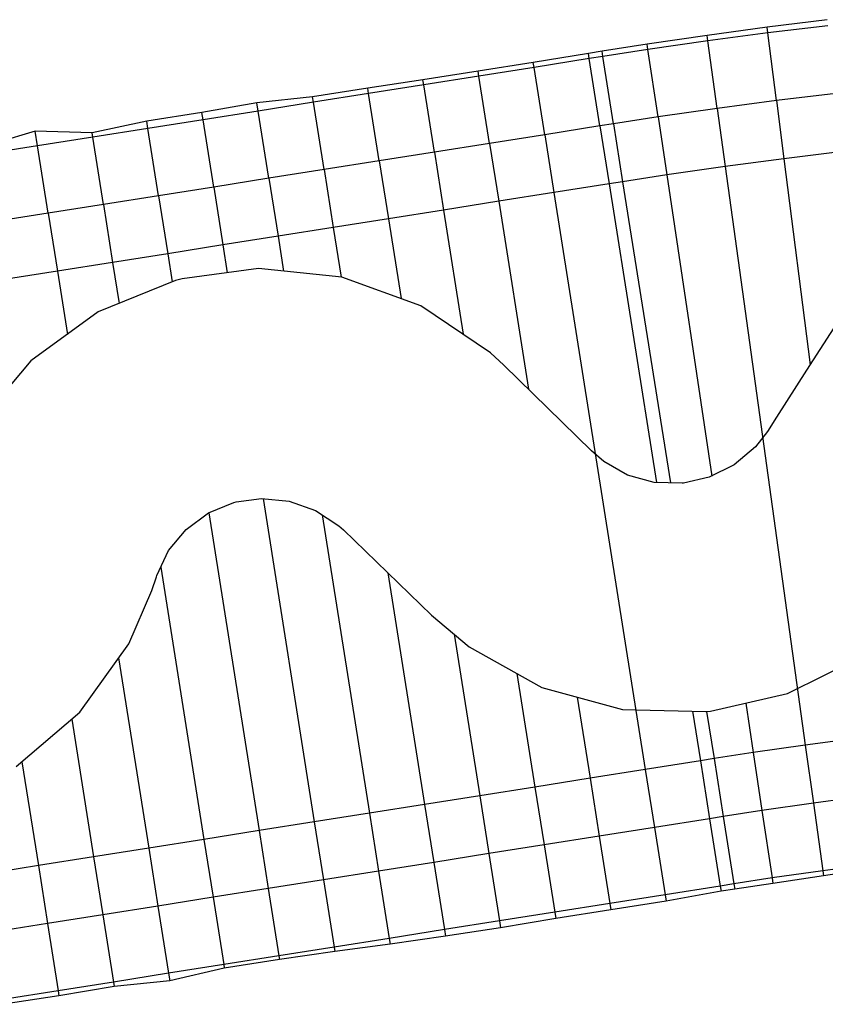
# Model space of a CAD drawing. Header units: metres. Extents: x 1075205 to 1080173, y 1572534 to 1573545.
# Tile 2 of 16: x 1075534 to 1075822, y 1573180 to 1573533. Entities that reach past the tile are written whole.
import ezdxf

# ---------------------------------------------------------------- set-up
doc = ezdxf.new("R2010")
doc.units = ezdxf.units.M
doc.header["$MEASUREMENT"] = 0
doc.layers.add('DaylightGeneral', color=161, linetype='Continuous')
doc.layers.add('Secc_valle', color=7, linetype='Continuous')

msp = doc.modelspace()

# ---------------------------------------------------------------- linework, layer by layer
for points in [[(1075826.42, 1573424.13), (1075815.67, 1573407.26), (1075804.93, 1573390.39), (1075801.68, 1573385.3), (1075797.35, 1573379.78), (1075789.71, 1573373.33), (1075780.77, 1573368.9), (1075771.58, 1573366.81), (1075771.05, 1573366.76), (1075761.12, 1573367.04), (1075751.59, 1573369.71), (1075743.02, 1573374.61), (1075738.62, 1573378.43), (1075707.3, 1573409.11), (1075702.47, 1573413.54), (1075677.53, 1573430.37), (1075649.26, 1573440.6), (1075619.4, 1573443.65), (1075592.13, 1573440.02), (1075589.74, 1573439.39), (1075562.04, 1573428.13), (1075537.88, 1573410.57), (1075518.66, 1573387.77)], [(1075532.63, 1573265.28), (1075555.5, 1573284.79), (1075572.95, 1573309.31), (1075581.23, 1573328.4), (1075582.85, 1573333.28), (1075583.01, 1573333.77), (1075587.22, 1573342.65), (1075593.49, 1573350.26), (1075601.46, 1573356.13), (1075610.64, 1573359.9), (1075611.43, 1573360.11), (1075620.48, 1573361.34), (1075630.41, 1573360.36), (1075639.83, 1573357.01), (1075648.21, 1573351.49), (1075649.84, 1573350.04), (1075681.37, 1573319.57), (1075694.84, 1573308.19), (1075720.89, 1573293.64), (1075749.69, 1573285.74), (1075779.6, 1573284.99), (1075781.21, 1573285.16), (1075808.87, 1573291.47), (1075835.74, 1573304.88)]]:
    msp.add_lwpolyline(points)
at = {"layer": 'DaylightGeneral', "color": 161}
for p, q in [((1075823.03, 1573532.79, 67.5), (1075801.51, 1573530.11, 67.5)), ((1075801.51, 1573530.11, 67.5), (1075780.02, 1573527.19, 67.5)), ((1075801.77, 1573528.04, 68.2), (1075780.29, 1573525.19, 68.17)), ((1075801.77, 1573528.04, 68.2), (1075780.29, 1573525.19, 68.17)), ((1075801.77, 1573528.04, 68.2), (1075801.51, 1573530.11, 67.5)), ((1075801.77, 1573528.04, 68.2), (1075801.51, 1573530.11, 67.5)), ((1075823.28, 1573530.65, 68.22), (1075801.77, 1573528.04, 68.2)), ((1075823.28, 1573530.65, 68.22), (1075801.77, 1573528.04, 68.2)), ((1075804.85, 1573503.83, 68.2), (1075801.77, 1573528.04, 68.2)), ((1075804.85, 1573503.83, 68.2), (1075801.77, 1573528.04, 68.2)), ((1075758.56, 1573524.02, 67.5), (1075742.41, 1573521.48, 67.5)), ((1075780.02, 1573527.19, 67.5), (1075758.56, 1573524.02, 67.5)), ((1075758.85, 1573522.1, 68.15), (1075758.56, 1573524.02, 67.5)), ((1075758.85, 1573522.1, 68.15), (1075758.56, 1573524.02, 67.5)), ((1075780.29, 1573525.19, 68.17), (1075758.85, 1573522.1, 68.15)), ((1075780.29, 1573525.19, 68.17), (1075758.85, 1573522.1, 68.15)), ((1075780.29, 1573525.19, 68.17), (1075780.02, 1573527.19, 67.5)), ((1075780.29, 1573525.19, 68.17), (1075780.02, 1573527.19, 67.5)), ((1075783.64, 1573501.02, 68.17), (1075780.29, 1573525.19, 68.17)), ((1075783.64, 1573501.02, 68.17), (1075780.29, 1573525.19, 68.17)), ((1075742.7, 1573519.61, 68.13), (1075742.41, 1573521.48, 67.5)), ((1075758.85, 1573522.1, 68.15), (1075742.7, 1573519.61, 68.13)), ((1075758.85, 1573522.1, 68.15), (1075742.7, 1573519.61, 68.13)), ((1075762.46, 1573497.97, 68.15), (1075758.85, 1573522.1, 68.15)), ((1075762.46, 1573497.97, 68.15), (1075758.85, 1573522.1, 68.15)), ((1075746.52, 1573495.51, 68.13), (1075742.7, 1573519.61, 68.13)), ((1075826.09, 1573506.41, 68.22), (1075804.85, 1573503.83, 68.2)), ((1075804.85, 1573503.83, 68.2), (1075783.64, 1573501.02, 68.17)), ((1075783.64, 1573501.02, 68.17), (1075762.46, 1573497.97, 68.15)), ((1075762.46, 1573497.97, 68.15), (1075746.52, 1573495.51, 68.13)), ((1075818.07, 1573252.19, 68.17), (1075799.66, 1573249.54, 68.15)), ((1075836.51, 1573254.64, 68.2), (1075818.07, 1573252.19, 68.17)), ((1075818.07, 1573252.19, 68.17), (1075821.42, 1573228.02, 68.17)), ((1075818.07, 1573252.19, 68.17), (1075821.42, 1573228.02, 68.17)), ((1075799.66, 1573249.54, 68.15), (1075785.79, 1573247.4, 68.13)), ((1075799.66, 1573249.54, 68.15), (1075803.27, 1573225.4, 68.15)), ((1075799.66, 1573249.54, 68.15), (1075803.27, 1573225.4, 68.15)), ((1075785.79, 1573247.4, 68.13), (1075789.61, 1573223.3, 68.13)), ((1075821.42, 1573228.02, 68.17), (1075803.27, 1573225.4, 68.15)), ((1075821.42, 1573228.02, 68.17), (1075803.27, 1573225.4, 68.15)), ((1075839.59, 1573230.43, 68.2), (1075821.42, 1573228.02, 68.17)), ((1075839.59, 1573230.43, 68.2), (1075821.42, 1573228.02, 68.17)), ((1075821.42, 1573228.02, 68.17), (1075821.66, 1573226.22, 67.57)), ((1075821.42, 1573228.02, 68.17), (1075821.66, 1573226.22, 67.57)), ((1075839.79, 1573228.82, 67.66), (1075821.66, 1573226.22, 67.57)), ((1075803.27, 1573225.4, 68.15), (1075789.61, 1573223.3, 68.13)), ((1075803.27, 1573225.4, 68.15), (1075789.61, 1573223.3, 68.13)), ((1075803.27, 1573225.4, 68.15), (1075803.56, 1573223.48, 67.5)), ((1075803.27, 1573225.4, 68.15), (1075803.56, 1573223.48, 67.5)), ((1075821.66, 1573226.22, 67.57), (1075803.56, 1573223.48, 67.5)), ((1075789.61, 1573223.3, 68.13), (1075789.91, 1573221.43, 67.5)), ((1075803.56, 1573223.48, 67.5), (1075789.91, 1573221.43, 67.5))]:
    msp.add_line(p, q, dxfattribs=at)
at = {"layer": 'DaylightGeneral', "color": 161, "extrusion": (-0.050533, 0.312166, 0.948683)}
for p, q in [((1075737.55, 1573520.7, 67.5), (1075717.81, 1573517.5, 67.5)), ((1075742.41, 1573521.48, 67.5), (1075737.55, 1573520.7, 67.5)), ((1075737.84, 1573518.84, 68.13), (1075737.55, 1573520.7, 67.5)), ((1075737.84, 1573518.84, 68.13), (1075737.55, 1573520.7, 67.5)), ((1075742.7, 1573519.61, 68.13), (1075742.41, 1573521.48, 67.5)), ((1075717.81, 1573517.5, 67.5), (1075698.06, 1573514.31, 67.5)), ((1075718.09, 1573515.71, 68.1), (1075717.81, 1573517.5, 67.5)), ((1075718.09, 1573515.71, 68.1), (1075717.81, 1573517.5, 67.5)), ((1075737.84, 1573518.84, 68.13), (1075718.09, 1573515.71, 68.1)), ((1075742.7, 1573519.61, 68.13), (1075737.84, 1573518.84, 68.13)), ((1075698.06, 1573514.31, 67.5), (1075678.3, 1573511.26, 67.45)), ((1075698.34, 1573512.59, 68.08), (1075698.06, 1573514.31, 67.5)), ((1075698.34, 1573512.59, 68.08), (1075698.06, 1573514.31, 67.5)), ((1075718.09, 1573515.71, 68.1), (1075698.34, 1573512.59, 68.08)), ((1075678.3, 1573511.26, 67.45), (1075658.52, 1573508.25, 67.39)), ((1075678.58, 1573509.46, 68.06), (1075678.3, 1573511.26, 67.45)), ((1075678.58, 1573509.46, 68.06), (1075678.3, 1573511.26, 67.45)), ((1075698.34, 1573512.59, 68.08), (1075678.58, 1573509.46, 68.06)), ((1075658.52, 1573508.25, 67.39), (1075638.76, 1573505.17, 67.35)), ((1075658.83, 1573506.33, 68.03), (1075639.07, 1573503.21, 68.01)), ((1075658.83, 1573506.33, 68.03), (1075658.52, 1573508.25, 67.39)), ((1075658.83, 1573506.33, 68.03), (1075658.52, 1573508.25, 67.39)), ((1075678.58, 1573509.46, 68.06), (1075658.83, 1573506.33, 68.03)), ((1075618.86, 1573503, 67), (1075599.14, 1573499.61, 67.07)), ((1075638.76, 1573505.17, 67.35), (1075618.86, 1573503, 67)), ((1075619.32, 1573500.08, 67.99), (1075618.86, 1573503, 67)), ((1075619.32, 1573500.08, 67.99), (1075618.86, 1573503, 67)), ((1075639.07, 1573503.21, 68.01), (1075619.32, 1573500.08, 67.99)), ((1075639.07, 1573503.21, 68.01), (1075638.76, 1573505.17, 67.35)), ((1075639.07, 1573503.21, 68.01), (1075638.76, 1573505.17, 67.35)), ((1075599.14, 1573499.61, 67.07), (1075579.39, 1573496.46, 67.05)), ((1075599.57, 1573496.95, 67.96), (1075599.14, 1573499.61, 67.07)), ((1075599.57, 1573496.95, 67.96), (1075599.14, 1573499.61, 67.07)), ((1075619.32, 1573500.08, 67.99), (1075599.57, 1573496.95, 67.96)), ((1075579.39, 1573496.46, 67.05), (1075559.81, 1573492.29, 67.38)), ((1075579.81, 1573493.83, 67.94), (1075579.39, 1573496.46, 67.05)), ((1075579.81, 1573493.83, 67.94), (1075579.39, 1573496.46, 67.05)), ((1075599.57, 1573496.95, 67.96), (1075579.81, 1573493.83, 67.94)), ((1075539.46, 1573492.88, 66.1), (1075520.13, 1573487.1, 66.97)), ((1075540.3, 1573487.57, 67.89), (1075539.46, 1573492.88, 66.1)), ((1075559.81, 1573492.29, 67.38), (1075539.46, 1573492.88, 66.1)), ((1075540.3, 1573487.57, 67.89), (1075539.46, 1573492.88, 66.1)), ((1075560.06, 1573490.7, 67.92), (1075559.81, 1573492.29, 67.38)), ((1075560.06, 1573490.7, 67.92), (1075559.81, 1573492.29, 67.38)), ((1075579.81, 1573493.83, 67.94), (1075560.06, 1573490.7, 67.92)), ((1075560.06, 1573490.7, 67.92), (1075540.3, 1573487.57, 67.89)), ((1075540.3, 1573487.57, 67.89), (1075520.55, 1573484.44, 67.87))]:
    msp.add_line(p, q, dxfattribs=at)
at = {"layer": 'DaylightGeneral', "color": 161, "extrusion": (0.001149, 0.000181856, -0.999999)}
for p, q in [((1075737.84, 1573518.84, 68.13), (1075718.09, 1573515.71, 68.1)), ((1075742.7, 1573519.61, 68.13), (1075737.84, 1573518.84, 68.13)), ((1075741.66, 1573494.74, 68.13), (1075737.84, 1573518.84, 68.13)), ((1075741.66, 1573494.74, 68.13), (1075737.84, 1573518.84, 68.13)), ((1075746.52, 1573495.51, 68.13), (1075742.7, 1573519.61, 68.13)), ((1075718.09, 1573515.71, 68.1), (1075698.34, 1573512.59, 68.08)), ((1075721.9, 1573491.61, 68.1), (1075718.09, 1573515.71, 68.1)), ((1075721.9, 1573491.61, 68.1), (1075718.09, 1573515.71, 68.1)), ((1075698.34, 1573512.59, 68.08), (1075678.58, 1573509.46, 68.06)), ((1075702.15, 1573488.49, 68.08), (1075698.34, 1573512.59, 68.08)), ((1075702.15, 1573488.49, 68.08), (1075698.34, 1573512.59, 68.08)), ((1075658.83, 1573506.33, 68.03), (1075639.07, 1573503.21, 68.01)), ((1075678.58, 1573509.46, 68.06), (1075658.83, 1573506.33, 68.03)), ((1075662.64, 1573482.23, 68.03), (1075658.83, 1573506.33, 68.03)), ((1075662.64, 1573482.23, 68.03), (1075658.83, 1573506.33, 68.03)), ((1075682.4, 1573485.36, 68.06), (1075678.58, 1573509.46, 68.06)), ((1075682.4, 1573485.36, 68.06), (1075678.58, 1573509.46, 68.06)), ((1075639.07, 1573503.21, 68.01), (1075619.32, 1573500.08, 67.99)), ((1075642.89, 1573479.11, 68.01), (1075639.07, 1573503.21, 68.01)), ((1075642.89, 1573479.11, 68.01), (1075639.07, 1573503.21, 68.01)), ((1075619.32, 1573500.08, 67.99), (1075599.57, 1573496.95, 67.96)), ((1075623.13, 1573475.98, 67.99), (1075619.32, 1573500.08, 67.99)), ((1075623.13, 1573475.98, 67.99), (1075619.32, 1573500.08, 67.99)), ((1075599.57, 1573496.95, 67.96), (1075579.81, 1573493.83, 67.94)), ((1075603.38, 1573472.85, 67.96), (1075599.57, 1573496.95, 67.96)), ((1075603.38, 1573472.85, 67.96), (1075599.57, 1573496.95, 67.96)), ((1075746.52, 1573495.51, 68.13), (1075741.66, 1573494.74, 68.13)), ((1075579.81, 1573493.83, 67.94), (1075560.06, 1573490.7, 67.92)), ((1075583.63, 1573469.73, 67.94), (1075579.81, 1573493.83, 67.94)), ((1075583.63, 1573469.73, 67.94), (1075579.81, 1573493.83, 67.94)), ((1075741.66, 1573494.74, 68.13), (1075721.9, 1573491.61, 68.1)), ((1075560.06, 1573490.7, 67.92), (1075540.3, 1573487.57, 67.89)), ((1075563.87, 1573466.6, 67.92), (1075560.06, 1573490.7, 67.92)), ((1075563.87, 1573466.6, 67.92), (1075560.06, 1573490.7, 67.92)), ((1075702.15, 1573488.49, 68.08), (1075682.4, 1573485.36, 68.06)), ((1075721.9, 1573491.61, 68.1), (1075702.15, 1573488.49, 68.08)), ((1075540.3, 1573487.57, 67.89), (1075520.55, 1573484.44, 67.87)), ((1075544.12, 1573463.47, 67.89), (1075540.3, 1573487.57, 67.89)), ((1075544.12, 1573463.47, 67.89), (1075540.3, 1573487.57, 67.89)), ((1075682.4, 1573485.36, 68.06), (1075662.64, 1573482.23, 68.03)), ((1075662.64, 1573482.23, 68.03), (1075642.89, 1573479.11, 68.01)), ((1075642.89, 1573479.11, 68.01), (1075623.13, 1573475.98, 67.99)), ((1075623.13, 1573475.98, 67.99), (1075603.38, 1573472.85, 67.96)), ((1075603.38, 1573472.85, 67.96), (1075583.63, 1573469.73, 67.94)), ((1075583.63, 1573469.73, 67.94), (1075563.87, 1573466.6, 67.92)), ((1075563.87, 1573466.6, 67.92), (1075544.12, 1573463.47, 67.89)), ((1075544.12, 1573463.47, 67.89), (1075524.36, 1573460.34, 67.87))]:
    msp.add_line(p, q, dxfattribs=at)
at = {"layer": 'DaylightGeneral', "color": 161, "extrusion": (-0.001149, -0.000181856, 0.999999)}
for p, q in [((1075780.93, 1573246.63, 68.13), (1075761.18, 1573243.5, 68.1)), ((1075785.79, 1573247.4, 68.13), (1075780.93, 1573246.63, 68.13)), ((1075780.93, 1573246.63, 68.13), (1075784.75, 1573222.53, 68.13)), ((1075780.93, 1573246.63, 68.13), (1075784.75, 1573222.53, 68.13)), ((1075785.79, 1573247.4, 68.13), (1075789.61, 1573223.3, 68.13)), ((1075761.18, 1573243.5, 68.1), (1075741.43, 1573240.38, 68.08)), ((1075761.18, 1573243.5, 68.1), (1075764.99, 1573219.4, 68.1)), ((1075761.18, 1573243.5, 68.1), (1075764.99, 1573219.4, 68.1)), ((1075741.43, 1573240.38, 68.08), (1075721.67, 1573237.25, 68.06)), ((1075741.43, 1573240.38, 68.08), (1075745.24, 1573216.28, 68.08)), ((1075741.43, 1573240.38, 68.08), (1075745.24, 1573216.28, 68.08)), ((1075721.67, 1573237.25, 68.06), (1075701.92, 1573234.12, 68.03)), ((1075721.67, 1573237.25, 68.06), (1075725.49, 1573213.15, 68.06)), ((1075721.67, 1573237.25, 68.06), (1075725.49, 1573213.15, 68.06)), ((1075682.16, 1573231, 68.01), (1075662.41, 1573227.87, 67.99)), ((1075701.92, 1573234.12, 68.03), (1075682.16, 1573231, 68.01)), ((1075682.16, 1573231, 68.01), (1075685.98, 1573206.9, 68.01)), ((1075682.16, 1573231, 68.01), (1075685.98, 1573206.9, 68.01)), ((1075701.92, 1573234.12, 68.03), (1075705.73, 1573210.02, 68.03)), ((1075701.92, 1573234.12, 68.03), (1075705.73, 1573210.02, 68.03)), ((1075662.41, 1573227.87, 67.99), (1075642.66, 1573224.74, 67.96)), ((1075662.41, 1573227.87, 67.99), (1075666.22, 1573203.77, 67.99)), ((1075662.41, 1573227.87, 67.99), (1075666.22, 1573203.77, 67.99)), ((1075642.66, 1573224.74, 67.96), (1075622.9, 1573221.61, 67.94)), ((1075642.66, 1573224.74, 67.96), (1075646.47, 1573200.64, 67.96)), ((1075642.66, 1573224.74, 67.96), (1075646.47, 1573200.64, 67.96)), ((1075622.9, 1573221.61, 67.94), (1075603.15, 1573218.49, 67.92)), ((1075622.9, 1573221.61, 67.94), (1075626.72, 1573197.51, 67.94)), ((1075622.9, 1573221.61, 67.94), (1075626.72, 1573197.51, 67.94)), ((1075784.75, 1573222.53, 68.13), (1075764.99, 1573219.4, 68.1)), ((1075789.61, 1573223.3, 68.13), (1075784.75, 1573222.53, 68.13)), ((1075603.15, 1573218.49, 67.92), (1075583.39, 1573215.36, 67.89)), ((1075603.15, 1573218.49, 67.92), (1075606.96, 1573194.39, 67.92)), ((1075603.15, 1573218.49, 67.92), (1075606.96, 1573194.39, 67.92)), ((1075764.99, 1573219.4, 68.1), (1075745.24, 1573216.28, 68.08)), ((1075583.39, 1573215.36, 67.89), (1075563.64, 1573212.23, 67.87)), ((1075583.39, 1573215.36, 67.89), (1075587.21, 1573191.26, 67.89)), ((1075583.39, 1573215.36, 67.89), (1075587.21, 1573191.26, 67.89)), ((1075745.24, 1573216.28, 68.08), (1075725.49, 1573213.15, 68.06)), ((1075563.64, 1573212.23, 67.87), (1075543.89, 1573209.11, 67.85)), ((1075563.64, 1573212.23, 67.87), (1075567.45, 1573188.13, 67.87)), ((1075563.64, 1573212.23, 67.87), (1075567.45, 1573188.13, 67.87)), ((1075705.73, 1573210.02, 68.03), (1075685.98, 1573206.9, 68.01)), ((1075725.49, 1573213.15, 68.06), (1075705.73, 1573210.02, 68.03)), ((1075543.89, 1573209.11, 67.85), (1075524.13, 1573205.98, 67.82)), ((1075543.89, 1573209.11, 67.85), (1075547.7, 1573185.01, 67.85)), ((1075543.89, 1573209.11, 67.85), (1075547.7, 1573185.01, 67.85)), ((1075685.98, 1573206.9, 68.01), (1075666.22, 1573203.77, 67.99)), ((1075666.22, 1573203.77, 67.99), (1075646.47, 1573200.64, 67.96)), ((1075646.47, 1573200.64, 67.96), (1075626.72, 1573197.51, 67.94)), ((1075626.72, 1573197.51, 67.94), (1075606.96, 1573194.39, 67.92)), ((1075606.96, 1573194.39, 67.92), (1075587.21, 1573191.26, 67.89)), ((1075587.21, 1573191.26, 67.89), (1075567.45, 1573188.13, 67.87)), ((1075567.45, 1573188.13, 67.87), (1075547.7, 1573185.01, 67.85)), ((1075547.7, 1573185.01, 67.85), (1075527.95, 1573181.88, 67.82))]:
    msp.add_line(p, q, dxfattribs=at)
at = {"layer": 'DaylightGeneral', "color": 161, "extrusion": (-0.048353, 0.312511, -0.948683)}
for p, q in [((1075784.75, 1573222.53, 68.13), (1075764.99, 1573219.4, 68.1)), ((1075785.04, 1573220.67, 67.5), (1075765.35, 1573217.16, 67.35)), ((1075789.61, 1573223.3, 68.13), (1075784.75, 1573222.53, 68.13)), ((1075784.75, 1573222.53, 68.13), (1075785.04, 1573220.67, 67.5)), ((1075784.75, 1573222.53, 68.13), (1075785.04, 1573220.67, 67.5)), ((1075789.91, 1573221.43, 67.5), (1075785.04, 1573220.67, 67.5)), ((1075789.61, 1573223.3, 68.13), (1075789.91, 1573221.43, 67.5)), ((1075764.99, 1573219.4, 68.1), (1075745.24, 1573216.28, 68.08)), ((1075765.35, 1573217.16, 67.35), (1075745.6, 1573214.02, 67.32)), ((1075764.99, 1573219.4, 68.1), (1075765.35, 1573217.16, 67.35)), ((1075764.99, 1573219.4, 68.1), (1075765.35, 1573217.16, 67.35)), ((1075745.24, 1573216.28, 68.08), (1075725.49, 1573213.15, 68.06)), ((1075745.6, 1573214.02, 67.32), (1075725.85, 1573210.86, 67.28)), ((1075745.24, 1573216.28, 68.08), (1075745.6, 1573214.02, 67.32)), ((1075745.24, 1573216.28, 68.08), (1075745.6, 1573214.02, 67.32)), ((1075705.73, 1573210.02, 68.03), (1075685.98, 1573206.9, 68.01)), ((1075725.49, 1573213.15, 68.06), (1075705.73, 1573210.02, 68.03)), ((1075705.73, 1573210.02, 68.03), (1075706.11, 1573207.61, 67.22)), ((1075705.73, 1573210.02, 68.03), (1075706.11, 1573207.61, 67.22)), ((1075725.85, 1573210.86, 67.28), (1075706.11, 1573207.61, 67.22)), ((1075725.49, 1573213.15, 68.06), (1075725.85, 1573210.86, 67.28)), ((1075725.49, 1573213.15, 68.06), (1075725.85, 1573210.86, 67.28)), ((1075685.98, 1573206.9, 68.01), (1075666.22, 1573203.77, 67.99)), ((1075685.98, 1573206.9, 68.01), (1075686.35, 1573204.53, 67.21)), ((1075685.98, 1573206.9, 68.01), (1075686.35, 1573204.53, 67.21)), ((1075706.11, 1573207.61, 67.22), (1075686.35, 1573204.53, 67.21)), ((1075666.22, 1573203.77, 67.99), (1075646.47, 1573200.64, 67.96)), ((1075666.22, 1573203.77, 67.99), (1075666.55, 1573201.72, 67.29)), ((1075666.22, 1573203.77, 67.99), (1075666.55, 1573201.72, 67.29)), ((1075686.35, 1573204.53, 67.21), (1075666.55, 1573201.72, 67.29)), ((1075646.47, 1573200.64, 67.96), (1075626.72, 1573197.51, 67.94)), ((1075646.47, 1573200.64, 67.96), (1075646.73, 1573199.02, 67.42)), ((1075646.47, 1573200.64, 67.96), (1075646.73, 1573199.02, 67.42)), ((1075666.55, 1573201.72, 67.29), (1075646.73, 1573199.02, 67.42)), ((1075626.72, 1573197.51, 67.94), (1075606.96, 1573194.39, 67.92)), ((1075626.92, 1573196.21, 67.5), (1075607.16, 1573193.15, 67.5)), ((1075626.72, 1573197.51, 67.94), (1075626.92, 1573196.21, 67.5)), ((1075626.72, 1573197.51, 67.94), (1075626.92, 1573196.21, 67.5)), ((1075646.73, 1573199.02, 67.42), (1075626.92, 1573196.21, 67.5)), ((1075606.96, 1573194.39, 67.92), (1075587.21, 1573191.26, 67.89)), ((1075607.16, 1573193.15, 67.5), (1075587.63, 1573188.61, 67)), ((1075606.96, 1573194.39, 67.92), (1075607.16, 1573193.15, 67.5)), ((1075606.96, 1573194.39, 67.92), (1075607.16, 1573193.15, 67.5)), ((1075587.21, 1573191.26, 67.89), (1075567.45, 1573188.13, 67.87)), ((1075587.21, 1573191.26, 67.89), (1075587.63, 1573188.61, 67)), ((1075587.21, 1573191.26, 67.89), (1075587.63, 1573188.61, 67)), ((1075567.45, 1573188.13, 67.87), (1075547.7, 1573185.01, 67.85)), ((1075567.71, 1573186.49, 67.32), (1075547.99, 1573183.17, 67.23)), ((1075567.45, 1573188.13, 67.87), (1075567.71, 1573186.49, 67.32)), ((1075567.45, 1573188.13, 67.87), (1075567.71, 1573186.49, 67.32)), ((1075587.63, 1573188.61, 67), (1075567.71, 1573186.49, 67.32)), ((1075547.7, 1573185.01, 67.85), (1075527.95, 1573181.88, 67.82)), ((1075547.99, 1573183.17, 67.23), (1075528.22, 1573180.16, 67.25)), ((1075547.7, 1573185.01, 67.85), (1075547.99, 1573183.17, 67.23)), ((1075547.7, 1573185.01, 67.85), (1075547.99, 1573183.17, 67.23))]:
    msp.add_line(p, q, dxfattribs=at)
at = {"layer": 'Secc_valle'}
for p, q in [((1075826.09, 1573506.41, 68.22), (1075804.85, 1573503.83, 68.2)), ((1075804.85, 1573503.83, 68.2), (1075783.64, 1573501.02, 68.17)), ((1075804.85, 1573503.83, 68.2), (1075807.5, 1573483, 66.7)), ((1075804.85, 1573503.83, 68.2), (1075807.5, 1573483, 66.7)), ((1075783.64, 1573501.02, 68.17), (1075762.46, 1573497.97, 68.15)), ((1075783.64, 1573501.02, 68.17), (1075786.52, 1573480.21, 66.67)), ((1075783.64, 1573501.02, 68.17), (1075786.52, 1573480.21, 66.67)), ((1075762.46, 1573497.97, 68.15), (1075746.52, 1573495.51, 68.13)), ((1075746.52, 1573495.51, 68.13), (1075749.8, 1573474.77, 66.63)), ((1075762.46, 1573497.97, 68.15), (1075765.57, 1573477.2, 66.65)), ((1075762.46, 1573497.97, 68.15), (1075765.57, 1573477.2, 66.65)), ((1075828.5, 1573485.55, 66.72), (1075807.5, 1573483, 66.7)), ((1075828.5, 1573485.55, 66.72), (1075807.5, 1573483, 66.7)), ((1075807.5, 1573483, 66.7), (1075786.52, 1573480.21, 66.67)), ((1075807.5, 1573483, 66.7), (1075786.52, 1573480.21, 66.67)), ((1075807.5, 1573483, 66.7), (1075816.88, 1573409.16, 66.7)), ((1075807.5, 1573483, 66.7), (1075816.88, 1573409.16, 66.7)), ((1075786.52, 1573480.21, 66.67), (1075765.57, 1573477.2, 66.65)), ((1075786.52, 1573480.21, 66.67), (1075765.57, 1573477.2, 66.65)), ((1075786.52, 1573480.21, 66.67), (1075815.19, 1573272.99, 66.67)), ((1075786.52, 1573480.21, 66.67), (1075815.19, 1573272.99, 66.67)), ((1075765.57, 1573477.2, 66.65), (1075749.8, 1573474.77, 66.63)), ((1075765.57, 1573477.2, 66.65), (1075749.8, 1573474.77, 66.63)), ((1075749.8, 1573474.77, 66.63), (1075766.88, 1573366.88, 66.63)), ((1075765.57, 1573477.2, 66.65), (1075781.72, 1573369.36, 66.65)), ((1075765.57, 1573477.2, 66.65), (1075781.72, 1573369.36, 66.65)), ((1075793.89, 1573288.05, 66.65), (1075796.55, 1573270.3, 66.65)), ((1075793.89, 1573288.05, 66.65), (1075796.55, 1573270.3, 66.65)), ((1075779.84, 1573285.02, 66.63), (1075782.51, 1573268.14, 66.63)), ((1075833.87, 1573275.47, 66.7), (1075815.19, 1573272.99, 66.67)), ((1075833.87, 1573275.47, 66.7), (1075815.19, 1573272.99, 66.67)), ((1075796.55, 1573270.3, 66.65), (1075782.51, 1573268.14, 66.63)), ((1075796.55, 1573270.3, 66.65), (1075782.51, 1573268.14, 66.63)), ((1075815.19, 1573272.99, 66.67), (1075796.55, 1573270.3, 66.65)), ((1075815.19, 1573272.99, 66.67), (1075796.55, 1573270.3, 66.65)), ((1075796.55, 1573270.3, 66.65), (1075799.66, 1573249.54, 68.15)), ((1075796.55, 1573270.3, 66.65), (1075799.66, 1573249.54, 68.15)), ((1075815.19, 1573272.99, 66.67), (1075818.07, 1573252.19, 68.17)), ((1075815.19, 1573272.99, 66.67), (1075818.07, 1573252.19, 68.17)), ((1075782.51, 1573268.14, 66.63), (1075785.79, 1573247.4, 68.13)), ((1075818.07, 1573252.19, 68.17), (1075799.66, 1573249.54, 68.15)), ((1075836.51, 1573254.64, 68.2), (1075818.07, 1573252.19, 68.17)), ((1075799.66, 1573249.54, 68.15), (1075785.79, 1573247.4, 68.13))]:
    msp.add_line(p, q, dxfattribs=at)
at = {"layer": 'Secc_valle', "extrusion": (0.009994, -0.070552, 0.997458)}
for p, q in [((1075746.52, 1573495.51, 68.13), (1075741.66, 1573494.74, 68.13)), ((1075746.52, 1573495.51, 68.13), (1075749.8, 1573474.77, 66.63)), ((1075741.66, 1573494.74, 68.13), (1075721.9, 1573491.61, 68.1)), ((1075741.66, 1573494.74, 68.13), (1075744.94, 1573474, 66.63)), ((1075741.66, 1573494.74, 68.13), (1075744.94, 1573474, 66.63)), ((1075702.15, 1573488.49, 68.08), (1075682.4, 1573485.36, 68.06)), ((1075721.9, 1573491.61, 68.1), (1075702.15, 1573488.49, 68.08)), ((1075702.15, 1573488.49, 68.08), (1075705.43, 1573467.75, 66.58)), ((1075702.15, 1573488.49, 68.08), (1075705.43, 1573467.75, 66.58)), ((1075721.9, 1573491.61, 68.1), (1075725.19, 1573470.87, 66.6)), ((1075721.9, 1573491.61, 68.1), (1075725.19, 1573470.87, 66.6)), ((1075682.4, 1573485.36, 68.06), (1075662.64, 1573482.23, 68.03)), ((1075682.4, 1573485.36, 68.06), (1075685.68, 1573464.62, 66.56)), ((1075682.4, 1573485.36, 68.06), (1075685.68, 1573464.62, 66.56)), ((1075662.64, 1573482.23, 68.03), (1075642.89, 1573479.11, 68.01)), ((1075662.64, 1573482.23, 68.03), (1075665.93, 1573461.49, 66.53)), ((1075662.64, 1573482.23, 68.03), (1075665.93, 1573461.49, 66.53)), ((1075642.89, 1573479.11, 68.01), (1075623.13, 1573475.98, 67.99)), ((1075642.89, 1573479.11, 68.01), (1075646.17, 1573458.36, 66.51)), ((1075642.89, 1573479.11, 68.01), (1075646.17, 1573458.36, 66.51)), ((1075623.13, 1573475.98, 67.99), (1075603.38, 1573472.85, 67.96)), ((1075623.13, 1573475.98, 67.99), (1075626.42, 1573455.24, 66.49)), ((1075623.13, 1573475.98, 67.99), (1075626.42, 1573455.24, 66.49)), ((1075749.8, 1573474.77, 66.63), (1075744.94, 1573474, 66.63)), ((1075603.38, 1573472.85, 67.96), (1075583.63, 1573469.73, 67.94)), ((1075603.38, 1573472.85, 67.96), (1075606.66, 1573452.11, 66.46)), ((1075603.38, 1573472.85, 67.96), (1075606.66, 1573452.11, 66.46)), ((1075725.19, 1573470.87, 66.6), (1075705.43, 1573467.75, 66.58)), ((1075744.94, 1573474, 66.63), (1075725.19, 1573470.87, 66.6)), ((1075583.63, 1573469.73, 67.94), (1075563.87, 1573466.6, 67.92)), ((1075583.63, 1573469.73, 67.94), (1075586.91, 1573448.98, 66.44)), ((1075583.63, 1573469.73, 67.94), (1075586.91, 1573448.98, 66.44)), ((1075705.43, 1573467.75, 66.58), (1075685.68, 1573464.62, 66.56)), ((1075563.87, 1573466.6, 67.92), (1075544.12, 1573463.47, 67.89)), ((1075563.87, 1573466.6, 67.92), (1075567.16, 1573445.86, 66.42)), ((1075563.87, 1573466.6, 67.92), (1075567.16, 1573445.86, 66.42)), ((1075685.68, 1573464.62, 66.56), (1075665.93, 1573461.49, 66.53)), ((1075544.12, 1573463.47, 67.89), (1075524.36, 1573460.34, 67.87)), ((1075544.12, 1573463.47, 67.89), (1075547.4, 1573442.73, 66.39)), ((1075544.12, 1573463.47, 67.89), (1075547.4, 1573442.73, 66.39)), ((1075665.93, 1573461.49, 66.53), (1075646.17, 1573458.36, 66.51)), ((1075646.17, 1573458.36, 66.51), (1075626.42, 1573455.24, 66.49)), ((1075626.42, 1573455.24, 66.49), (1075606.66, 1573452.11, 66.46)), ((1075606.66, 1573452.11, 66.46), (1075586.91, 1573448.98, 66.44)), ((1075586.91, 1573448.98, 66.44), (1075567.16, 1573445.86, 66.42)), ((1075547.4, 1573442.73, 66.39), (1075527.65, 1573439.6, 66.37)), ((1075567.16, 1573445.86, 66.42), (1075547.4, 1573442.73, 66.39))]:
    msp.add_line(p, q, dxfattribs=at)
at = {"layer": 'Secc_valle', "extrusion": (-0.001149, -0.000181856, 0.999999)}
for p, q in [((1075749.8, 1573474.77, 66.63), (1075744.94, 1573474, 66.63)), ((1075749.8, 1573474.77, 66.63), (1075766.88, 1573366.88, 66.63)), ((1075725.19, 1573470.87, 66.6), (1075705.43, 1573467.75, 66.58)), ((1075744.94, 1573474, 66.63), (1075725.19, 1573470.87, 66.6)), ((1075725.19, 1573470.87, 66.6), (1075757.9, 1573264.25, 66.6)), ((1075725.19, 1573470.87, 66.6), (1075757.9, 1573264.25, 66.6)), ((1075744.94, 1573474, 66.63), (1075761.88, 1573367.02, 66.63)), ((1075744.94, 1573474, 66.63), (1075761.88, 1573367.02, 66.63)), ((1075705.43, 1573467.75, 66.58), (1075685.68, 1573464.62, 66.56)), ((1075705.43, 1573467.75, 66.58), (1075716.08, 1573400.51, 66.58)), ((1075705.43, 1573467.75, 66.58), (1075716.08, 1573400.51, 66.58)), ((1075685.68, 1573464.62, 66.56), (1075665.93, 1573461.49, 66.53)), ((1075685.68, 1573464.62, 66.56), (1075692.72, 1573420.12, 66.56)), ((1075685.68, 1573464.62, 66.56), (1075692.72, 1573420.12, 66.56)), ((1075665.93, 1573461.49, 66.53), (1075646.17, 1573458.36, 66.51)), ((1075665.93, 1573461.49, 66.53), (1075670.45, 1573432.93, 66.53)), ((1075665.93, 1573461.49, 66.53), (1075670.45, 1573432.93, 66.53)), ((1075646.17, 1573458.36, 66.51), (1075626.42, 1573455.24, 66.49)), ((1075646.17, 1573458.36, 66.51), (1075648.98, 1573440.63, 66.51)), ((1075646.17, 1573458.36, 66.51), (1075648.98, 1573440.63, 66.51)), ((1075626.42, 1573455.24, 66.49), (1075606.66, 1573452.11, 66.46)), ((1075626.42, 1573455.24, 66.49), (1075628.4, 1573442.73, 66.49)), ((1075626.42, 1573455.24, 66.49), (1075628.4, 1573442.73, 66.49)), ((1075606.66, 1573452.11, 66.46), (1075586.91, 1573448.98, 66.44)), ((1075606.66, 1573452.11, 66.46), (1075608.24, 1573442.16, 66.46)), ((1075606.66, 1573452.11, 66.46), (1075608.24, 1573442.16, 66.46)), ((1075586.91, 1573448.98, 66.44), (1075567.16, 1573445.86, 66.42)), ((1075586.91, 1573448.98, 66.44), (1075588.51, 1573438.89, 66.44)), ((1075586.91, 1573448.98, 66.44), (1075588.51, 1573438.89, 66.44)), ((1075547.4, 1573442.73, 66.39), (1075527.65, 1573439.6, 66.37)), ((1075567.16, 1573445.86, 66.42), (1075547.4, 1573442.73, 66.39)), ((1075547.4, 1573442.73, 66.39), (1075550.98, 1573420.1, 66.39)), ((1075547.4, 1573442.73, 66.39), (1075550.98, 1573420.1, 66.39)), ((1075567.16, 1573445.86, 66.42), (1075569.48, 1573431.16, 66.42)), ((1075567.16, 1573445.86, 66.42), (1075569.48, 1573431.16, 66.42)), ((1075621.04, 1573361.28, 66.46), (1075639.37, 1573245.48, 66.46)), ((1075621.04, 1573361.28, 66.46), (1075639.37, 1573245.48, 66.46)), ((1075601.6, 1573356.19, 66.44), (1075619.62, 1573242.36, 66.44)), ((1075601.6, 1573356.19, 66.44), (1075619.62, 1573242.36, 66.44)), ((1075642.21, 1573355.44, 66.49), (1075659.13, 1573248.61, 66.49)), ((1075642.21, 1573355.44, 66.49), (1075659.13, 1573248.61, 66.49)), ((1075584.42, 1573336.76, 66.42), (1075599.86, 1573239.23, 66.42)), ((1075584.42, 1573336.76, 66.42), (1075599.86, 1573239.23, 66.42)), ((1075665.75, 1573334.66, 66.51), (1075678.88, 1573251.74, 66.51)), ((1075665.75, 1573334.66, 66.51), (1075678.88, 1573251.74, 66.51)), ((1075689.47, 1573312.73, 66.53), (1075698.63, 1573254.86, 66.53)), ((1075689.47, 1573312.73, 66.53), (1075698.63, 1573254.86, 66.53)), ((1075569.33, 1573304.22, 66.39), (1075580.11, 1573236.1, 66.39)), ((1075569.33, 1573304.22, 66.39), (1075580.11, 1573236.1, 66.39)), ((1075711.96, 1573298.63, 66.56), (1075718.39, 1573257.99, 66.56)), ((1075711.96, 1573298.63, 66.56), (1075718.39, 1573257.99, 66.56)), ((1075733.54, 1573290.17, 66.58), (1075738.14, 1573261.12, 66.58)), ((1075733.54, 1573290.17, 66.58), (1075738.14, 1573261.12, 66.58)), ((1075774.84, 1573285.11, 66.63), (1075777.65, 1573267.37, 66.63)), ((1075774.84, 1573285.11, 66.63), (1075777.65, 1573267.37, 66.63)), ((1075779.84, 1573285.02, 66.63), (1075782.51, 1573268.14, 66.63)), ((1075552.55, 1573282.27, 66.37), (1075560.36, 1573232.98, 66.37)), ((1075552.55, 1573282.27, 66.37), (1075560.36, 1573232.98, 66.37)), ((1075534.71, 1573267.05, 66.35), (1075540.6, 1573229.85, 66.35)), ((1075534.71, 1573267.05, 66.35), (1075540.6, 1573229.85, 66.35)), ((1075777.65, 1573267.37, 66.63), (1075757.9, 1573264.25, 66.6)), ((1075782.51, 1573268.14, 66.63), (1075777.65, 1573267.37, 66.63)), ((1075757.9, 1573264.25, 66.6), (1075738.14, 1573261.12, 66.58)), ((1075738.14, 1573261.12, 66.58), (1075718.39, 1573257.99, 66.56)), ((1075718.39, 1573257.99, 66.56), (1075698.63, 1573254.86, 66.53)), ((1075698.63, 1573254.86, 66.53), (1075678.88, 1573251.74, 66.51)), ((1075678.88, 1573251.74, 66.51), (1075659.13, 1573248.61, 66.49)), ((1075639.37, 1573245.48, 66.46), (1075619.62, 1573242.36, 66.44)), ((1075659.13, 1573248.61, 66.49), (1075639.37, 1573245.48, 66.46)), ((1075619.62, 1573242.36, 66.44), (1075599.86, 1573239.23, 66.42)), ((1075599.86, 1573239.23, 66.42), (1075580.11, 1573236.1, 66.39)), ((1075580.11, 1573236.1, 66.39), (1075560.36, 1573232.98, 66.37)), ((1075560.36, 1573232.98, 66.37), (1075540.6, 1573229.85, 66.35)), ((1075540.6, 1573229.85, 66.35), (1075520.85, 1573226.72, 66.32))]:
    msp.add_line(p, q, dxfattribs=at)
at = {"layer": 'Secc_valle', "extrusion": (0.012285, -0.070189, -0.997458)}
for p, q in [((1075777.65, 1573267.37, 66.63), (1075757.9, 1573264.25, 66.6)), ((1075782.51, 1573268.14, 66.63), (1075777.65, 1573267.37, 66.63)), ((1075777.65, 1573267.37, 66.63), (1075780.93, 1573246.63, 68.13)), ((1075777.65, 1573267.37, 66.63), (1075780.93, 1573246.63, 68.13)), ((1075782.51, 1573268.14, 66.63), (1075785.79, 1573247.4, 68.13)), ((1075757.9, 1573264.25, 66.6), (1075738.14, 1573261.12, 66.58)), ((1075757.9, 1573264.25, 66.6), (1075761.18, 1573243.5, 68.1)), ((1075757.9, 1573264.25, 66.6), (1075761.18, 1573243.5, 68.1)), ((1075738.14, 1573261.12, 66.58), (1075718.39, 1573257.99, 66.56)), ((1075738.14, 1573261.12, 66.58), (1075741.43, 1573240.38, 68.08)), ((1075738.14, 1573261.12, 66.58), (1075741.43, 1573240.38, 68.08)), ((1075718.39, 1573257.99, 66.56), (1075698.63, 1573254.86, 66.53)), ((1075718.39, 1573257.99, 66.56), (1075721.67, 1573237.25, 68.06)), ((1075718.39, 1573257.99, 66.56), (1075721.67, 1573237.25, 68.06)), ((1075698.63, 1573254.86, 66.53), (1075678.88, 1573251.74, 66.51)), ((1075698.63, 1573254.86, 66.53), (1075701.92, 1573234.12, 68.03)), ((1075698.63, 1573254.86, 66.53), (1075701.92, 1573234.12, 68.03)), ((1075678.88, 1573251.74, 66.51), (1075659.13, 1573248.61, 66.49)), ((1075678.88, 1573251.74, 66.51), (1075682.16, 1573231, 68.01)), ((1075678.88, 1573251.74, 66.51), (1075682.16, 1573231, 68.01)), ((1075639.37, 1573245.48, 66.46), (1075619.62, 1573242.36, 66.44)), ((1075659.13, 1573248.61, 66.49), (1075639.37, 1573245.48, 66.46)), ((1075639.37, 1573245.48, 66.46), (1075642.66, 1573224.74, 67.96)), ((1075639.37, 1573245.48, 66.46), (1075642.66, 1573224.74, 67.96)), ((1075659.13, 1573248.61, 66.49), (1075662.41, 1573227.87, 67.99)), ((1075659.13, 1573248.61, 66.49), (1075662.41, 1573227.87, 67.99)), ((1075780.93, 1573246.63, 68.13), (1075761.18, 1573243.5, 68.1)), ((1075785.79, 1573247.4, 68.13), (1075780.93, 1573246.63, 68.13)), ((1075619.62, 1573242.36, 66.44), (1075599.86, 1573239.23, 66.42)), ((1075619.62, 1573242.36, 66.44), (1075622.9, 1573221.61, 67.94)), ((1075619.62, 1573242.36, 66.44), (1075622.9, 1573221.61, 67.94)), ((1075761.18, 1573243.5, 68.1), (1075741.43, 1573240.38, 68.08)), ((1075599.86, 1573239.23, 66.42), (1075580.11, 1573236.1, 66.39)), ((1075599.86, 1573239.23, 66.42), (1075603.15, 1573218.49, 67.92)), ((1075599.86, 1573239.23, 66.42), (1075603.15, 1573218.49, 67.92)), ((1075741.43, 1573240.38, 68.08), (1075721.67, 1573237.25, 68.06)), ((1075580.11, 1573236.1, 66.39), (1075560.36, 1573232.98, 66.37)), ((1075580.11, 1573236.1, 66.39), (1075583.39, 1573215.36, 67.89)), ((1075580.11, 1573236.1, 66.39), (1075583.39, 1573215.36, 67.89)), ((1075721.67, 1573237.25, 68.06), (1075701.92, 1573234.12, 68.03)), ((1075560.36, 1573232.98, 66.37), (1075540.6, 1573229.85, 66.35)), ((1075560.36, 1573232.98, 66.37), (1075563.64, 1573212.23, 67.87)), ((1075560.36, 1573232.98, 66.37), (1075563.64, 1573212.23, 67.87)), ((1075682.16, 1573231, 68.01), (1075662.41, 1573227.87, 67.99)), ((1075701.92, 1573234.12, 68.03), (1075682.16, 1573231, 68.01)), ((1075540.6, 1573229.85, 66.35), (1075520.85, 1573226.72, 66.32)), ((1075540.6, 1573229.85, 66.35), (1075543.89, 1573209.11, 67.85)), ((1075540.6, 1573229.85, 66.35), (1075543.89, 1573209.11, 67.85)), ((1075662.41, 1573227.87, 67.99), (1075642.66, 1573224.74, 67.96)), ((1075642.66, 1573224.74, 67.96), (1075622.9, 1573221.61, 67.94)), ((1075622.9, 1573221.61, 67.94), (1075603.15, 1573218.49, 67.92)), ((1075603.15, 1573218.49, 67.92), (1075583.39, 1573215.36, 67.89)), ((1075583.39, 1573215.36, 67.89), (1075563.64, 1573212.23, 67.87)), ((1075563.64, 1573212.23, 67.87), (1075543.89, 1573209.11, 67.85)), ((1075543.89, 1573209.11, 67.85), (1075524.13, 1573205.98, 67.82))]:
    msp.add_line(p, q, dxfattribs=at)

doc.saveas('drawing.dxf')
